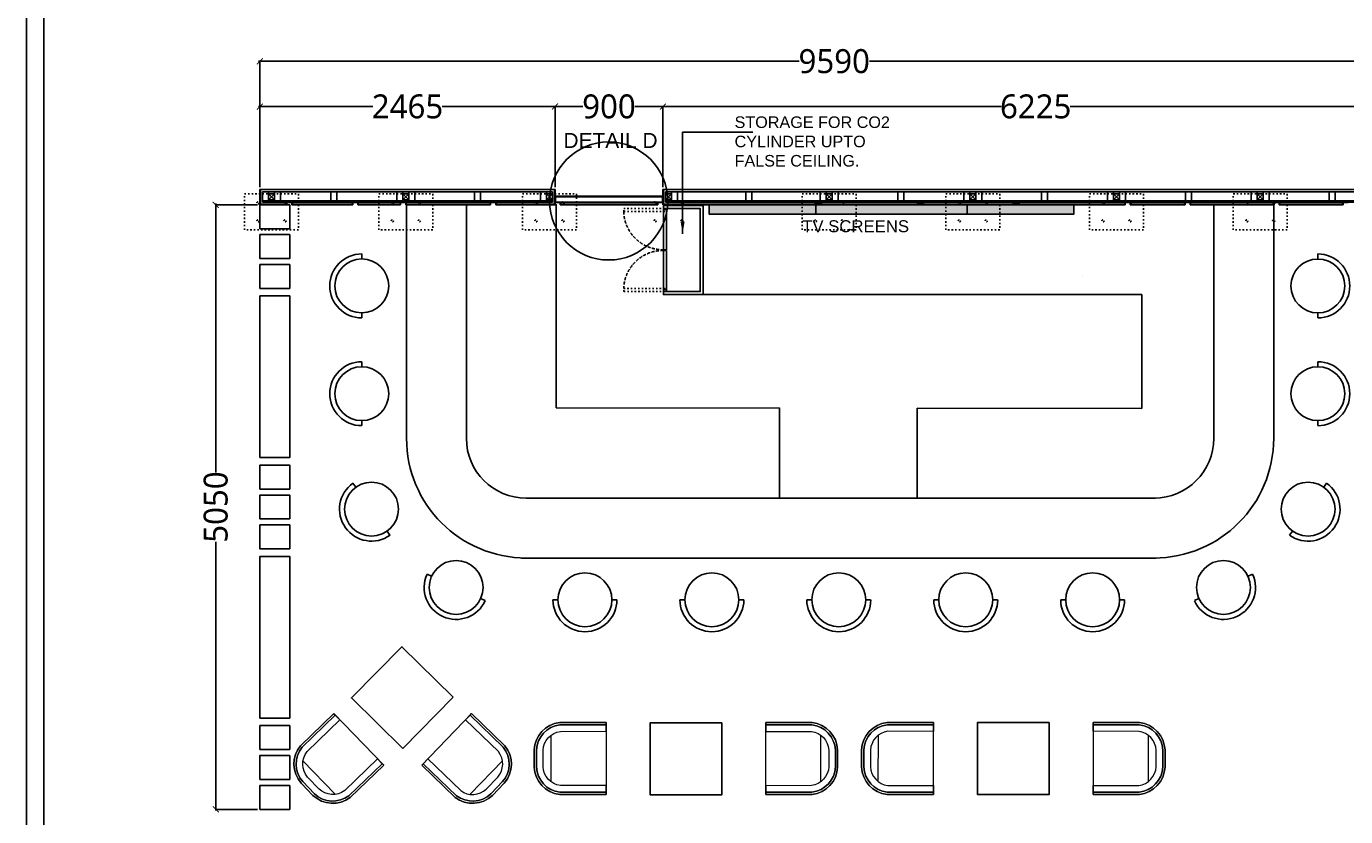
# Model space of a CAD drawing. Header units: millimetres. Extents: x 502444 to 745500, y -417645 to -375189.
# Tile 2 of 208: x 502444 to 513460, y -411330 to -404731. Entities that reach past the tile are written whole.
import ezdxf

# ---------------------------------------------------------------- set-up
doc = ezdxf.new("R2010")
doc.units = ezdxf.units.MM
doc.linetypes.add('ACAD_ISO03W100', pattern=[30, 12, -18])
doc.linetypes.add('DASHED', pattern=[0.75, 0.5, -0.25])
doc.layers.get('Defpoints').update_dxf_attribs({"color": 251})
for name, color, linetype, lineweight in [('0FM-WS-TEXT', 7, 'Continuous', 25), ('furniture', 7, 'Continuous', 20), ('G-ANNO-TEXT', 231, 'Continuous', 9), ('Text', 7, 'Continuous', 25)]:
    doc.layers.add(name, color=color, linetype=linetype, lineweight=lineweight)
doc.layers.add('DIMENSIONS', color=7, linetype='Continuous', lineweight=25, true_color=0xcc0000)
doc.styles.add('Arial_B_4', font='arialbd.ttf', dxfattribs={"height": 800})
doc.styles.add('RS75', font='@Malgun Gothic', dxfattribs={"height": 75})
doc.dimstyles.new('DIM', dxfattribs={"dimtxt": 100, "dimasz": 50, "dimexe": 0, "dimexo": 20, "dimgap": 0, "dimtad": 0, "dimdec": 0, "dimrnd": 5, "dimzin": 0, "dimdsep": 46, "dimtxsty": 'Standard', "dimblk": 'OBLIQUE', "dimcen": 0, "dimdle": 10, "dimadec": 4, "dimazin": 0, "dimtfac": 1, "dimtdec": 0, "dimtofl": 0, "dimtmove": 1, "dimatfit": 3, "dimfxl": 1, "dimtolj": 1, "dimtzin": 0, "dimarcsym": 0})
doc.dimstyles.get("Standard").update_dxf_attribs({"dimtxt": 0.18, "dimasz": 0.18, "dimexe": 0.18, "dimexo": 0.0625, "dimgap": 0.09, "dimtad": 0, "dimtih": 1, "dimtoh": 1, "dimdec": 4, "dimzin": 0, "dimdsep": 46, "dimtxsty": 'Standard', "dimcen": 0.09, "dimadec": 0, "dimazin": 0, "dimtfac": 1, "dimtdec": 4, "dimtofl": 0, "dimtmove": 0, "dimatfit": 3, "dimfxl": 1, "dimtolj": 1, "dimtzin": 0, "dimarcsym": 0})

# ---------------------------------------------------------------- blocks, each defined once
blk = doc.blocks.new('dfg')
at = {"layer": 'furniture', "color": 9, "true_color": 0xc7c8ca}
blk.add_line((263, 625), (-263, 625), dxfattribs=at)
blk.add_lwpolyline([(-97, 815), (97, 815, -0.366073), (408, 526), (408, 0), (-408, 0), (-408, 526, -0.366073), (-97, 815)], format="xyb", dxfattribs=at)
for points in [[(97, 815), (-97, 815, 0.366073), (-408, 526), (-408, 0), (-383, 0), (-383, 523, -0.366073), (-96, 790), (96, 790, -0.366073), (383, 523), (383, 0), (408, 0), (408, 526, 0.366073)], [(96, 790), (-96, 790, 0.366073), (-383, 523), (-383, 0), (-308, 0), (-308, 518, -0.358868), (-94, 715), (94, 715, -0.358868), (308, 518), (308, 0), (383, 0), (383, 523, 0.366073)]]:
    blk.add_lwpolyline(points, format="xyb", close=True, dxfattribs=at)
blk = doc.blocks.new('HFHFHF')
at = {"layer": '0FM-WS-TEXT', "color": 252, "true_color": 0x939598}
for p, q in [((618931, -145173), (618889, -145173)), ((619381, -145173), (619422, -145173))]:
    blk.add_line(p, q, dxfattribs=at)
blk.add_circle((619156, -145173), 225, dxfattribs=at)
blk.add_arc((619156, -145173), 267, 180.0122, 0, dxfattribs=at)
blk = doc.blocks.new('_ArchTick')
at = {"color": 0, "linetype": 'ByBlock', "const_width": 0.15}
blk.add_lwpolyline([(-0.5, -0.5), (0.5, 0.5)], dxfattribs=at)
blk = doc.blocks.new('*D91')
at = {"layer": 'Defpoints', "color": 0, "lineweight": 25, "ltscale": 250, "transparency": 16777216}
for p in [(504394, -406221, 0), (504026, -411270), (504394, -411270, 0)]:
    blk.add_point(p, dxfattribs=at)
at = {"layer": 'DIMENSIONS', "color": 0, "lineweight": -2, "ltscale": 250, "transparency": 16777216}
for p, q in [((504026, -406211), (504026, -408456)), ((504374, -406221), (504026, -406221)), ((504026, -411280), (504026, -409034)), ((504374, -411270), (504026, -411270))]:
    blk.add_line(p, q, dxfattribs=at)
at = {"layer": 'DIMENSIONS', "color": 0, "lineweight": -2, "ltscale": 250, "transparency": 16777216, "xscale": 50, "yscale": 50, "zscale": 50}
for p, rotation in [((504026, -406221), 90), ((504026, -411270), 270)]:
    blk.add_blockref('_ArchTick', p, dxfattribs=dict(at, rotation=rotation))
at = {"layer": 'DIMENSIONS', "color": 0, "ltscale": 250, "transparency": 16777216, "insert": (504026, -408745), "char_height": 75, "attachment_point": 5, "rotation": 90, "style": 'RS75'}
blk.add_mtext('\\A1;{\\H2.6667x;5050}', dxfattribs=at)
blk = doc.blocks.new('sheet format horizontal')
at = {"layer": 'Text'}
for points in [[(66770.91, -4572.61), (66770.91, -3464.93), (65208.79, -3464.93), (65208.79, -4572.61)], [(66770.91, -4572.61), (65208.79, -4572.61), (65208.79, -3464.93), (66770.91, -3464.93)], [(65217.44, -3473.58), (66762.26, -3473.58), (66762.26, -4563.96), (65217.44, -4563.96)]]:
    blk.add_lwpolyline(points, close=True, dxfattribs=at)
blk = doc.blocks.new('*D213')
at = {"layer": 'Defpoints', "color": 0, "lineweight": 25, "ltscale": 250, "transparency": 16777216}
for p in [(506859, -405400), (504394, -406093, 0), (506859, -406094, 0)]:
    blk.add_point(p, dxfattribs=at)
at = {"layer": 'DIMENSIONS', "color": 0, "lineweight": -2, "ltscale": 250, "transparency": 16777216}
for p, q in [((504384, -405400), (505338, -405400)), ((504394, -406073), (504394, -405400)), ((506869, -405400), (505916, -405400)), ((506859, -406074), (506859, -405400))]:
    blk.add_line(p, q, dxfattribs=at)
at = {"layer": 'DIMENSIONS', "color": 0, "lineweight": -2, "ltscale": 250, "transparency": 16777216, "xscale": 50, "yscale": 50, "zscale": 50, "rotation": 180}
blk.add_blockref('_ArchTick', (504394, -405400), dxfattribs=at)
at = {"layer": 'DIMENSIONS', "color": 0, "lineweight": -2, "ltscale": 250, "transparency": 16777216, "xscale": 50, "yscale": 50, "zscale": 50}
blk.add_blockref('_ArchTick', (506859, -405400), dxfattribs=at)
at = {"layer": 'DIMENSIONS', "color": 0, "ltscale": 250, "transparency": 16777216, "insert": (505627, -405400), "char_height": 75, "attachment_point": 5, "style": 'RS75'}
blk.add_mtext('\\A1;{\\H2.6667x;2465}', dxfattribs=at)
blk = doc.blocks.new('*D214')
at = {"layer": 'Defpoints', "color": 0, "lineweight": 25, "ltscale": 250, "transparency": 16777216}
for p in [(506859, -405400), (506859, -406094, 0), (507759, -406093, 0)]:
    blk.add_point(p, dxfattribs=at)
at = {"layer": 'DIMENSIONS', "color": 0, "lineweight": -2, "ltscale": 250, "transparency": 16777216}
for p, q in [((506849, -405400), (507092, -405400)), ((506859, -406074), (506859, -405400)), ((507769, -405400), (507527, -405400)), ((507759, -406073), (507759, -405400))]:
    blk.add_line(p, q, dxfattribs=at)
at = {"layer": 'DIMENSIONS', "color": 0, "lineweight": -2, "ltscale": 250, "transparency": 16777216, "xscale": 50, "yscale": 50, "zscale": 50, "rotation": 180}
blk.add_blockref('_ArchTick', (506859, -405400), dxfattribs=at)
at = {"layer": 'DIMENSIONS', "color": 0, "lineweight": -2, "ltscale": 250, "transparency": 16777216, "xscale": 50, "yscale": 50, "zscale": 50}
blk.add_blockref('_ArchTick', (507759, -405400), dxfattribs=at)
at = {"layer": 'DIMENSIONS', "color": 0, "ltscale": 250, "transparency": 16777216, "insert": (507309, -405400), "char_height": 75, "attachment_point": 5, "style": 'RS75'}
blk.add_mtext('\\A1;{\\H2.6667x;900}', dxfattribs=at)
blk = doc.blocks.new('*D215')
at = {"layer": 'Defpoints', "color": 0, "lineweight": 25, "ltscale": 250, "transparency": 16777216}
for p in [(513985, -405400), (507759, -406094, 0), (513985, -406050, 770)]:
    blk.add_point(p, dxfattribs=at)
at = {"layer": 'DIMENSIONS', "color": 0, "lineweight": -2, "ltscale": 250, "transparency": 16777216}
for p, q in [((507749, -405400), (510583, -405400)), ((507759, -406074), (507759, -405400)), ((513995, -405400), (511161, -405400)), ((513985, -406030), (513985, -405400))]:
    blk.add_line(p, q, dxfattribs=at)
at = {"layer": 'DIMENSIONS', "color": 0, "lineweight": -2, "ltscale": 250, "transparency": 16777216, "xscale": 50, "yscale": 50, "zscale": 50, "rotation": 180}
blk.add_blockref('_ArchTick', (507759, -405400), dxfattribs=at)
at = {"layer": 'DIMENSIONS', "color": 0, "lineweight": -2, "ltscale": 250, "transparency": 16777216, "xscale": 50, "yscale": 50, "zscale": 50}
blk.add_blockref('_ArchTick', (513985, -405400), dxfattribs=at)
at = {"layer": 'DIMENSIONS', "color": 0, "ltscale": 250, "transparency": 16777216, "insert": (510872, -405400), "char_height": 75, "attachment_point": 5, "style": 'RS75'}
blk.add_mtext('\\A1;{\\H2.6667x;6225}', dxfattribs=at)
blk = doc.blocks.new('*D253')
at = {"layer": 'Defpoints', "color": 0, "lineweight": 25, "ltscale": 250, "transparency": 16777216}
for p in [(504394, -405022), (504394, -406003), (513985, -406003, 783)]:
    blk.add_point(p, dxfattribs=at)
at = {"layer": 'DIMENSIONS', "color": 0, "lineweight": -2, "ltscale": 250, "transparency": 16777216}
for p, q in [((504384, -405022), (508896, -405022)), ((504394, -405983), (504394, -405022)), ((513995, -405022), (509484, -405022)), ((513985, -405983), (513985, -405022))]:
    blk.add_line(p, q, dxfattribs=at)
at = {"layer": 'DIMENSIONS', "color": 0, "lineweight": -2, "ltscale": 250, "transparency": 16777216, "xscale": 50, "yscale": 50, "zscale": 50, "rotation": 180}
blk.add_blockref('_ArchTick', (504394, -405022), dxfattribs=at)
at = {"layer": 'DIMENSIONS', "color": 0, "lineweight": -2, "ltscale": 250, "transparency": 16777216, "xscale": 50, "yscale": 50, "zscale": 50}
blk.add_blockref('_ArchTick', (513985, -405022), dxfattribs=at)
at = {"layer": 'DIMENSIONS', "color": 0, "ltscale": 250, "transparency": 16777216, "insert": (509190, -405022), "char_height": 75, "attachment_point": 5, "style": 'RS75'}
blk.add_mtext('\\A1;{\\H2.6667x;9590}', dxfattribs=at)

msp = doc.modelspace()

# ---------------------------------------------------------------- hatches: boundary and pattern name
at = {"layer": '0FM-WS-TEXT', "true_color": 0x636466}
h = msp.add_hatch(color=251, dxfattribs=at)
h.dxf.hatch_style = 1
h.paths.add_polyline_path([(509036.90057, -406220.63537), (508145.56918, -406221.05194), (508145.56918, -406298.65155), (509036.90057, -406298.65155)])
h.paths.add_polyline_path([(510299.83624, -406220.62666), (509036.90057, -406220.62666), (509036.90057, -406298.65155), (510299.83624, -406298.65155)])
h.paths.add_polyline_path([(511191.16918, -406220.62666), (510299.83624, -406220.62666), (510299.80979, -406298.65155), (511191.14274, -406298.65155)])

# ---------------------------------------------------------------- linework, layer by layer
msp.add_line((506578.06305, -409170.42627), (511877.14339, -409170.42627))
msp.add_lwpolyline([(506859.36842, -406092.52443), (504394.07523, -406092.52443), (504394.10189, -406220.52443)])
msp.add_lwpolyline([(504326.44025, -406216.51166), (504326.44025, -406216.51166)], close=True)
at = {"layer": '0FM-WS-TEXT', "color": 18, "lineweight": 25, "true_color": 0x000000}
for p, q in [((504398.10172, -406216.52443), (504398.10172, -406092.52443)), ((504398.10172, -406093.52443), (506859.36838, -406093.52443)), ((506837.36838, -406111.52443), (504416.10172, -406111.52443)), ((504416.10172, -406198.52443), (504416.10172, -406111.52443)), ((504516.10172, -406130.02443), (504466.10172, -406180.02443)), ((504466.10172, -406130.02443), (504516.10172, -406180.02443)), ((505637.36838, -406130.02443), (505587.36838, -406180.02443)), ((505587.36838, -406130.02443), (505637.36838, -406180.02443)), ((506837.36838, -406130.02443), (506787.36838, -406180.02443)), ((506787.36838, -406130.02443), (506837.36838, -406180.02443)), ((506837.36838, -406198.52443), (506837.36838, -406111.52443)), ((506855.36838, -406216.52443), (506855.36838, -406093.52443)), ((507965.63182, -406092.52443), (507759.49877, -406092.52443)), ((507759.49877, -406220.52443), (507759.49877, -406092.52443)), ((513978.23123, -406093.52443), (507759.49877, -406093.52443)), ((507763.49877, -406216.52443), (507763.49877, -406093.52443)), ((507781.49877, -406198.52443), (507781.49877, -406111.52443)), ((507781.49877, -406111.52443), (513978.23123, -406111.52443)), ((507781.49877, -406130.02443), (507831.49877, -406180.02443)), ((507831.49877, -406130.02443), (507781.49877, -406180.02443)), ((509121.73123, -406130.02443), (509171.73123, -406180.02443)), ((509171.73123, -406130.02443), (509121.73123, -406180.02443)), ((510321.73123, -406130.02443), (510371.73123, -406180.02443)), ((510371.73123, -406130.02443), (510321.73123, -406180.02443)), ((511521.73123, -406130.02443), (511571.73123, -406180.02443)), ((511571.73123, -406130.02443), (511521.73123, -406180.02443)), ((512721.73123, -406130.02443), (512771.73123, -406180.02443)), ((512771.73123, -406130.02443), (512721.73123, -406180.02443)), ((504398.10172, -406216.52443), (504616.09763, -406216.52443)), ((506837.36838, -406186.52443), (504416.10172, -406186.52443)), ((504416.10172, -406198.52443), (506837.36838, -406198.52443)), ((504616.09763, -406198.52443), (504616.09763, -406216.52443)), ((504666.09763, -406198.52443), (504666.09763, -406216.52443)), ((504666.09763, -406216.52443), (505165.03509, -406216.52443)), ((505165.03509, -406198.52443), (505165.03509, -406216.52443)), ((505215.03509, -406198.52443), (505215.03509, -406216.52443)), ((505215.03509, -406216.52443), (505565.62772, -406216.52443)), ((505565.62772, -406198.52735), (505565.62772, -406216.52735)), ((505615.62772, -406198.52735), (505615.62772, -406216.52735)), ((505615.62772, -406216.52443), (506317.11929, -406216.52443)), ((506317.11929, -406198.52735), (506317.11929, -406216.52735)), ((506367.11929, -406198.52735), (506367.11929, -406216.52735)), ((506367.11929, -406216.52443), (506855.36838, -406216.52443)), ((506859.36842, -406149.56098), (507759.49352, -406149.56098)), ((506859.36842, -406202.56098), (506901.36842, -406202.56098)), ((506859.36842, -406220.56098), (506868.27204, -406220.56098)), ((506863.36842, -406153.56098), (507755.49352, -406153.56098)), ((506863.36842, -406153.56098), (506863.36842, -406198.56098)), ((506863.36842, -406198.56098), (507755.49352, -406198.56098)), ((506863.36842, -406220.52443), (506863.36842, -406220.56098)), ((506901.36842, -406202.56098), (506901.36842, -406220.56098)), ((506901.36842, -406220.56098), (507717.49352, -406220.56098)), ((506905.36842, -406198.56098), (506905.36842, -406216.56098)), ((506905.36842, -406216.56098), (507713.49352, -406216.56098)), ((507713.49352, -406198.56098), (507713.49352, -406216.56098)), ((507759.49352, -406202.56098), (507717.49352, -406202.56098)), ((507717.49352, -406202.56098), (507717.49352, -406220.56098)), ((507755.49352, -406153.56098), (507755.49352, -406198.56098)), ((507759.49627, -406153.56098), (507759.49352, -406153.56098)), ((507759.49442, -406198.56098), (507759.49352, -406198.56098)), ((507759.49369, -406216.56098), (507759.49352, -406216.56098)), ((507781.49877, -406186.52443), (513971.73123, -406186.52443)), ((513971.73123, -406198.52443), (507781.49877, -406198.52443)), ((509034.57064, -406198.52443), (509034.57064, -406216.52443)), ((509084.57064, -406198.52443), (509084.57064, -406216.52443)), ((509884.57064, -406198.52443), (509884.57064, -406216.52443)), ((509934.57064, -406198.52443), (509934.57064, -406216.52443)), ((510684.57064, -406198.52443), (510684.57064, -406216.52443)), ((510734.57064, -406198.52443), (510734.57064, -406216.52443)), ((511615.37525, -406198.52443), (511665.37525, -406198.52443)), ((511615.37525, -406198.52443), (511615.37525, -406216.52443)), ((511665.37525, -406198.52443), (511665.37525, -406216.52443)), ((512115.37525, -406216.52443), (511665.37525, -406216.52443)), ((512115.37525, -406198.52443), (512115.37525, -406216.52443)), ((512165.37525, -406198.52443), (512165.37525, -406216.52443)), ((512859.74047, -406216.52443), (512165.37525, -406216.52443)), ((512859.74047, -406198.52443), (512859.74047, -406216.52443)), ((512909.74047, -406198.52443), (512909.74047, -406216.52443)), ((513434.74047, -406216.52443), (512909.74047, -406216.52443)), ((513434.74047, -406198.52443), (513434.74047, -406216.52443)), ((513438.74047, -406202.52443), (513480.74047, -406202.52443)), ((513438.74047, -406202.52443), (513438.74047, -406220.52443))]:
    msp.add_line(p, q, dxfattribs=at)
at = {"layer": '0FM-WS-TEXT'}
for p, q in [((506859.36842, -406092.52443), (506859.36842, -406220.52443)), ((504394.10168, -406220.52443), (504644.07523, -406220.52443)), ((504662.09763, -406220.52443), (505169.03509, -406220.52443)), ((505211.03509, -406220.52443), (505569.62772, -406220.52443)), ((505611.62772, -406220.52443), (506321.11929, -406220.52443)), ((506363.11929, -406220.52443), (506859.36842, -406220.52443))]:
    msp.add_line(p, q, dxfattribs=at)
at = {"layer": '0FM-WS-TEXT', "color": 251, "true_color": 0x636466}
for p, q in [((504620.09763, -406202.52443), (504662.09763, -406202.52443)), ((504620.09763, -406202.52443), (504620.09763, -406220.52443)), ((504662.09763, -406202.52443), (504662.09763, -406220.52443)), ((505169.03509, -406202.52443), (505211.03509, -406202.52443)), ((505169.03509, -406202.52443), (505169.03509, -406220.52443)), ((505211.03509, -406202.52443), (505211.03509, -406220.52443)), ((505569.62772, -406202.52735), (505611.62772, -406202.52735)), ((505569.62772, -406202.52735), (505569.62772, -406220.52735)), ((505611.62772, -406202.52735), (505611.62772, -406220.52735)), ((505618.63177, -406220.41777), (505618.63177, -408170.41777)), ((506118.63177, -406220.44121), (506118.63177, -408170.42627)), ((506321.11929, -406202.52735), (506363.11929, -406202.52735)), ((506321.11929, -406202.52735), (506321.11929, -406220.52735)), ((506363.11929, -406202.52735), (506363.11929, -406220.52735)), ((509038.57064, -406202.52443), (509080.57064, -406202.52443)), ((509038.57064, -406202.52443), (509038.57064, -406220.52443)), ((509080.57064, -406202.52443), (509080.57064, -406220.52443)), ((509888.57064, -406202.52443), (509930.57064, -406202.52443)), ((509888.57064, -406202.52443), (509888.57064, -406220.52443)), ((509930.57064, -406202.52443), (509930.57064, -406220.52443)), ((510688.57064, -406202.52443), (510730.57064, -406202.52443)), ((510688.57064, -406202.52443), (510688.57064, -406220.52443)), ((510730.57064, -406202.52443), (510730.57064, -406220.52443)), ((511619.37525, -406202.52443), (511661.37525, -406202.52443)), ((511619.37525, -406202.52443), (511619.37525, -406220.52443)), ((511661.37525, -406202.52443), (511661.37525, -406220.52443)), ((512119.37525, -406202.52443), (512161.37525, -406202.52443)), ((512119.37525, -406202.52443), (512119.37525, -406220.52443)), ((512161.37525, -406202.52443), (512161.37525, -406220.52443)), ((512359.35788, -408170.58444), (512359.48364, -406220.52443)), ((512859.35788, -408170.58444), (512859.76653, -406220.52443)), ((512863.74047, -406202.52443), (512905.74047, -406202.52443)), ((512863.74047, -406202.52443), (512863.74047, -406220.52443)), ((512905.74047, -406202.52443), (512905.74047, -406220.52443)), ((511265.40407, -406820.82757), (511265.40407, -406820.82757)), ((511758.7625, -406969.52891), (508095.56918, -406970.52443)), ((511758.7625, -406969.52891), (511758.11499, -407920.75722)), ((506868.49141, -407917.42877), (508732.05117, -407918.69733)), ((508732.05117, -407917.42877), (508732.05117, -408670.42627)), ((509882.04762, -407919.48015), (509882.04715, -408670.42627)), ((509882.04762, -407919.48015), (511758.11499, -407920.75722)), ((506618.63177, -408670.42627), (511871.93364, -408670.42627))]:
    msp.add_line(p, q, dxfattribs=at)
at = {"layer": '0FM-WS-TEXT', "color": 18, "linetype": 'ACAD_ISO03W100', "lineweight": 25, "true_color": 0x000000}
for points in [[(504266.10172, -406130.02443), (504716.10172, -406130.02443), (504716.10172, -406430.02443), (504266.10172, -406430.02443)], [(505387.36838, -406130.02443), (505837.36838, -406130.02443), (505837.36838, -406430.02443), (505387.36838, -406430.02443)], [(506587.36838, -406130.02443), (507037.36838, -406130.02443), (507037.36838, -406430.02443), (506587.36838, -406430.02443)], [(508921.73123, -406130.02443), (509371.73123, -406130.02443), (509371.73123, -406430.02443), (508921.73123, -406430.02443)], [(510121.73123, -406130.02443), (510571.73123, -406130.02443), (510571.73123, -406430.02443), (510121.73123, -406430.02443)], [(511321.73123, -406130.02443), (511771.73123, -406130.02443), (511771.73123, -406430.02443), (511321.73123, -406430.02443)], [(512521.73123, -406130.02443), (512971.73123, -406130.02443), (512971.73123, -406430.02443), (512521.73123, -406430.02443)]]:
    msp.add_lwpolyline(points, close=True, dxfattribs=at)
at = {"layer": '0FM-WS-TEXT', "color": 18, "lineweight": 25, "true_color": 0x000000}
for points in [[(504416.10172, -406111.52443), (504416.10172, -406186.52443), (504466.10172, -406186.52443), (504466.10172, -406111.52443)], [(504466.10172, -406130.02443), (504466.10172, -406180.02443), (504516.10172, -406180.02443), (504516.10172, -406130.02443)], [(504516.10172, -406111.52443), (504516.10172, -406186.52443), (504566.10172, -406186.52443), (504566.10172, -406111.52443)], [(504987.36838, -406111.52443), (504987.36838, -406186.52443), (505037.36838, -406186.52443), (505037.36838, -406111.52443)], [(505537.36838, -406111.52443), (505537.36838, -406186.52443), (505587.36838, -406186.52443), (505587.36838, -406111.52443)], [(505587.36838, -406130.02443), (505587.36838, -406180.02443), (505637.36838, -406180.02443), (505637.36838, -406130.02443)], [(505637.36838, -406111.52443), (505637.36838, -406186.52443), (505687.36838, -406186.52443), (505687.36838, -406111.52443)], [(506187.36838, -406111.52443), (506187.36838, -406186.52443), (506237.36838, -406186.52443), (506237.36838, -406111.52443)], [(506737.36838, -406111.52443), (506737.36838, -406186.52443), (506787.36838, -406186.52443), (506787.36838, -406111.52443)], [(506787.36838, -406130.02443), (506787.36838, -406180.02443), (506837.36838, -406180.02443), (506837.36838, -406130.02443)], [(507831.49877, -406130.02443), (507831.49877, -406180.02443), (507781.49877, -406180.02443), (507781.49877, -406130.02443)], [(507881.49877, -406111.52443), (507881.49877, -406186.52443), (507831.49877, -406186.52443), (507831.49877, -406111.52443)], [(508501.615, -406111.52443), (508501.615, -406186.52443), (508451.615, -406186.52443), (508451.615, -406111.52443)], [(509121.73123, -406111.52443), (509121.73123, -406186.52443), (509071.73123, -406186.52443), (509071.73123, -406111.52443)], [(509171.73123, -406130.02443), (509171.73123, -406180.02443), (509121.73123, -406180.02443), (509121.73123, -406130.02443)], [(509221.73123, -406111.52443), (509221.73123, -406186.52443), (509171.73123, -406186.52443), (509171.73123, -406111.52443)], [(509771.73123, -406111.52443), (509771.73123, -406186.52443), (509721.73123, -406186.52443), (509721.73123, -406111.52443)], [(510321.73123, -406111.52443), (510321.73123, -406186.52443), (510271.73123, -406186.52443), (510271.73123, -406111.52443)], [(510371.73123, -406130.02443), (510371.73123, -406180.02443), (510321.73123, -406180.02443), (510321.73123, -406130.02443)], [(510421.73123, -406111.52443), (510421.73123, -406186.52443), (510371.73123, -406186.52443), (510371.73123, -406111.52443)], [(510971.73123, -406111.52443), (510971.73123, -406186.52443), (510921.73123, -406186.52443), (510921.73123, -406111.52443)], [(511521.73123, -406111.52443), (511521.73123, -406186.52443), (511471.73123, -406186.52443), (511471.73123, -406111.52443)], [(511571.73123, -406130.02443), (511571.73123, -406180.02443), (511521.73123, -406180.02443), (511521.73123, -406130.02443)], [(511621.73123, -406111.52443), (511621.73123, -406186.52443), (511571.73123, -406186.52443), (511571.73123, -406111.52443)], [(512171.73123, -406111.52443), (512171.73123, -406186.52443), (512121.73123, -406186.52443), (512121.73123, -406111.52443)], [(512721.73123, -406111.52443), (512721.73123, -406186.52443), (512671.73123, -406186.52443), (512671.73123, -406111.52443)], [(512771.73123, -406130.02443), (512771.73123, -406180.02443), (512721.73123, -406180.02443), (512721.73123, -406130.02443)], [(512821.73123, -406111.52443), (512821.73123, -406186.52443), (512771.73123, -406186.52443), (512771.73123, -406111.52443)], [(513371.73123, -406111.52443), (513371.73123, -406186.52443), (513321.73123, -406186.52443), (513321.73123, -406111.52443)]]:
    msp.add_lwpolyline(points, close=True, dxfattribs=at)
for points in [[(511619.37525, -406220.52443), (507759.49352, -406220.52443), (507759.49877, -406092.52443), (513978.23123, -406092.52443)], [(513438.74047, -406220.52443), (512905.74047, -406220.52443)]]:
    msp.add_lwpolyline(points, dxfattribs=at)
at = {"layer": '0FM-WS-TEXT', "color": 251, "true_color": 0x636466}
for points in [[(511615.37525, -406216.52443), (507763.49369, -406216.52443), (507763.49861, -406096.52443)], [(506118.63177, -408170.42627), (506118.63177, -406220.52443), (506321.11929, -406220.52443)], [(506363.11929, -406220.52443), (506868.27203, -406220.52443), (506868.49141, -407917.42877)], [(512119.37525, -406220.52443), (511661.37525, -406220.52443)], [(512863.74047, -406220.52443), (512161.37525, -406220.52443)]]:
    msp.add_lwpolyline(points, dxfattribs=at)
at = {"layer": '0FM-WS-TEXT', "color": 253, "true_color": 0xb5af97}
for points in [[(504644.07523, -406220.52443), (504644.07523, -406420.52443), (504394.10168, -406420.52443), (504394.10168, -406220.52443)], [(504644.07523, -406469.52443), (504644.07523, -406669.52443), (504394.10168, -406669.52443), (504394.10168, -406469.52443)], [(504644.07523, -406719.52443), (504644.07523, -406919.52443), (504394.10168, -406919.52443), (504394.10168, -406719.52443)], [(504394.10168, -408332.02443), (504394.10168, -406982.02443), (504644.07523, -406982.02443), (504644.07523, -408332.02443)], [(504644.07523, -408594.52443), (504644.07523, -408394.52443), (504394.10168, -408394.52443), (504394.10168, -408594.52443)], [(504644.07523, -408844.52443), (504644.07523, -408644.52443), (504394.10168, -408644.52443), (504394.10168, -408844.52443)], [(504644.07523, -409094.52443), (504644.07523, -408894.52443), (504394.10168, -408894.52443), (504394.10168, -409094.52443)], [(504394.10168, -410507.02443), (504394.10168, -409157.02443), (504644.07523, -409157.02443), (504644.07523, -410507.02443)], [(506007.38023, -410332.42151), (505586.58538, -410760.12665), (505158.88024, -410339.3318), (505579.67509, -409911.62665)], [(504644.07523, -410569.52443), (504644.07523, -410769.52443), (504394.10168, -410769.52443), (504394.10168, -410569.52443)], [(504644.07523, -410819.52443), (504644.07523, -411019.52443), (504394.10168, -411019.52443), (504394.10168, -410819.52443)], [(504644.07523, -411069.52443), (504644.07523, -411269.52443), (504394.10168, -411269.52443), (504394.10168, -411069.52443)]]:
    msp.add_lwpolyline(points, close=True, dxfattribs=at)
at = {"layer": '0FM-WS-TEXT', "color": 251, "lineweight": 25, "true_color": 0x636466}
for points in [[(507762.9867, -406945.52443), (507762.9867, -406970.52443), (508095.56918, -406970.52443), (508095.56918, -406227.64375), (507762.9867, -406227.64375), (507762.9867, -406252.64375)], [(507762.9867, -406945.52443), (508070.56918, -406945.52443), (508070.56918, -406252.64375), (507762.9867, -406252.64375)]]:
    msp.add_lwpolyline(points, dxfattribs=at)
at = {"layer": '0FM-WS-TEXT'}
for points in [[(508145.56918, -406220.52443), (509036.90057, -406220.52443), (509036.90057, -406298.64968), (508145.56918, -406298.64968)], [(509036.87412, -406220.52443), (510299.80979, -406220.52443), (510299.80979, -406298.64968), (509036.87412, -406298.64968)], [(510299.80979, -406220.52443), (511191.14274, -406220.52443), (511191.14274, -406298.64968), (510299.80979, -406298.64968)]]:
    msp.add_lwpolyline(points, close=True, dxfattribs=at)
at = {"layer": '0FM-WS-TEXT', "color": 251, "linetype": 'ACAD_ISO03W100', "lineweight": 25, "true_color": 0x636466}
for points in [[(507432.04637, -406252.64375), (507775.4867, -406252.64375), (507775.4867, -406277.64375), (507432.04637, -406277.64375)], [(507432.04637, -406920.52443), (507775.4867, -406920.52443), (507775.4867, -406945.52443), (507432.04637, -406945.52443)]]:
    msp.add_lwpolyline(points, close=True, dxfattribs=at)
at = {"layer": '0FM-WS-TEXT', "color": 251, "lineweight": 25, "true_color": 0x636466}
for points in [[(507787.9867, -406596.08409), (507787.9867, -406252.64375), (507762.9867, -406252.64375), (507762.9867, -406596.08409)], [(507787.9867, -406602.08409), (507787.9867, -406945.52443), (507762.9867, -406945.52443), (507762.9867, -406602.08409)]]:
    msp.add_lwpolyline(points, close=True, dxfattribs=at)
at = {"layer": '0FM-WS-TEXT', "color": 253, "true_color": 0xb5af97, "elevation": 0}
for points in [[(508251.64535, -410548.20541), (508251.64535, -411148.20541), (507651.64535, -411148.20541), (507651.64535, -410548.20541)], [(510985.06057, -410545.36945), (510985.06057, -411145.36945), (510385.06057, -411145.36945), (510385.06057, -410545.36945)]]:
    msp.add_lwpolyline(points, close=True, dxfattribs=at)
at = {"layer": '0FM-WS-TEXT', "color": 1, "lineweight": 25}
msp.add_circle((507306.37733, -406188.74165, 0), 492.80536, dxfattribs=at)
at = {"layer": '0FM-WS-TEXT', "color": 18, "linetype": 'ACAD_ISO03W100', "lineweight": 25, "true_color": 0x000000}
for centre in [(504378.60172, -406205.02443), (504603.60172, -406205.02443), (505499.86838, -406205.02443), (505724.86838, -406205.02443), (506699.86838, -406205.02443), (506924.86838, -406205.02443), (507693.99877, -406205.02443), (507918.99877, -406205.02443), (509034.23123, -406205.02443), (509259.23123, -406205.02443), (510234.23123, -406205.02443), (510459.23123, -406205.02443), (511434.23123, -406205.02443), (511659.23123, -406205.02443), (512634.23123, -406205.02443), (512859.23123, -406205.02443), (504378.60172, -406355.02443), (504603.60172, -406355.02443), (505499.86838, -406355.02443), (505724.86838, -406355.02443), (506699.86838, -406355.02443), (506924.86838, -406355.02443), (507693.99877, -406355.02443), (507918.99877, -406355.02443), (509034.23123, -406355.02443), (509259.23123, -406355.02443), (510234.23123, -406355.02443), (510459.23123, -406355.02443), (511434.23123, -406355.02443), (511659.23123, -406355.02443), (512634.23123, -406355.02443), (512859.23123, -406355.02443)]:
    msp.add_circle(centre, 9, dxfattribs=at)
at = {"layer": '0FM-WS-TEXT', "color": 251, "linetype": 'DASHED', "lineweight": 25, "ltscale": 50, "true_color": 0x636466}
for centre, start, end in [((507759.84097, -406268.16764), 181.65588587, 270.54962727), ((507759.84097, -406930.00055), 89.45037273, 178.344114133)]:
    msp.add_arc(centre, 327.93154, start, end, dxfattribs=at)
at = {"layer": '0FM-WS-TEXT', "color": 251, "true_color": 0x636466}
for centre, radius, start, end in [((506618.63177, -408170.42627), 1000, 180, 270), ((506618.63183, -408170.56891), 500, 180, 270), ((511859.35788, -408170.58444), 500, 270, 0), ((511859.35788, -408170.58444), 1000, 270, 0)]:
    msp.add_arc(centre, radius, start, end, dxfattribs=at)

# ---------------------------------------------------------------- block references
for p, rotation in [((650417.72731, 212257.87502), 270), ((650417.72731, 211357.87502), 270), ((264703.23643, 179905.62973), 305.4284391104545), ((2205.16034, -21360.6566), 335.5917201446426)]:
    msp.add_blockref('HFHFHF', p, dxfattribs=dict(at, rotation=rotation))
at = {"layer": '0FM-WS-TEXT', "color": 251, "true_color": 0x636466, "xscale": -1}
for p, rotation in [((368055.05311, 212257.71685), 90), ((368055.05311, 211357.71685), 90), ((753769.54399, 179905.47156), 54.57156088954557), ((1016267.62008, -21360.81477), 24.40827985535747)]:
    msp.add_blockref('HFHFHF', p, dxfattribs=dict(at, rotation=rotation))
at = {"layer": '0FM-WS-TEXT', "color": 251, "true_color": 0x636466}
for p in [(-112047.63701, -264346.2952), (-110987.82094, -264346.2952), (-109928.00487, -264346.2952), (-108868.1888, -264346.2952), (-107808.37274, -264346.2952)]:
    msp.add_blockref('HFHFHF', p, dxfattribs=at)
for p, xscale, yscale, zscale, rotation in [((505219.62903, -410685.24878), 0.7361963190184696, 0.7361963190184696, 0.7361963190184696, 133.9532112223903), ((505953.54174, -410685.24878), -0.7361963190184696, 0.7361963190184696, 0.7361963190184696, 226.0467887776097), ((507284.81166, -410844.6271, 0), 0.7361963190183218, 0.7361963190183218, 0.7361963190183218, 90.03601402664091), ((508618.47531, -410845.10428, 0), 0.7361963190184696, 0.7361963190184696, 0.7361963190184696, 270.059445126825), ((510018.22916, -410844.95031, 0), -0.7361963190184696, 0.7361963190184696, 0.7361963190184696, 89.94055487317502)]:
    msp.add_blockref('dfg', p, dxfattribs=dict(at, xscale=xscale, yscale=yscale, zscale=zscale, rotation=rotation))
at = {"layer": '0FM-WS-TEXT', "color": 253, "true_color": 0xb5af97, "xscale": -0.7361963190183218, "yscale": 0.7361963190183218, "zscale": 0.7361963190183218, "rotation": 269.9639859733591}
msp.add_blockref('dfg', (511351.89281, -410844.47313, 0), dxfattribs=at)
at = {"layer": 'G-ANNO-TEXT', "color": 7, "xscale": 16.94267598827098, "yscale": 16.94267598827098, "zscale": 16.94267598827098}
msp.add_blockref('sheet format horizontal', (-602366.9876, -339435.37346, 2803.51127), dxfattribs=at)

# ---------------------------------------------------------------- texts
at = {"layer": 'G-ANNO-TEXT', "color": 7, "attachment_point": 1, "style": 'Arial_B_4'}
for s, insert, char_height, width in [('\\A1;{\\fArial|b0|i0|c0|p34;STORAGE FOR CO2 CYLINDER UPTO FALSE CEILING.}', (508357.83987, -405482.353), 96.5926396, 1419.9427073), ('{\\fArial|b0|i0|c0|p34;\\C1;DETAIL D }', (506928.94252, -405620.91048, 0), 125, 3074.9844759), ('\\pxqc;{\\fArial|b0|i0|c0|p34;TV SCREENS}', (506873.70307, -406349.5086), 100, 4989.57663)]:
    msp.add_mtext(s, dxfattribs=dict(at, insert=insert, char_height=char_height, width=width))

# ---------------------------------------------------------------- dimensions: what is measured, and where the dimension line sits
at = {"layer": 'DIMENSIONS', "color": 252, "ltscale": 250, "true_color": 0x939598}
for base, p1, p2, picture, middle in [((504394.07523, -405021.72241, 0), (513985.05645, -406003.16351, 782.58708), (504394.07523, -406003.16351, 0), '*D253', (509189.56584, -405021.72241, 0)), ((506859.36842, -405400.36405, 0), (504394.07523, -406092.52443), (506859.36842, -406093.52443), '*D213', (505626.72183, -405400.36405, 0)), ((506859.36842, -405400.36405, 0), (507759.49877, -406092.52443), (506859.36842, -406093.52443), '*D214', (507309.4336, -405400.36405, 0)), ((513985.05645, -405400.36405, 0), (507759.49873, -406093.52443), (513985.05645, -406049.6455, 770.41301), '*D215', (510872.27759, -405400.36405, 0))]:
    dim = msp.add_linear_dim(base=base, p1=p1, p2=p2, text='{\\H2.6667x;<>}', dimstyle='DIM', override={"dimtxt": 60, "dimtxsty": 'RS75', "dimblk1": 'ArchTick', "dimblk2": 'ArchTick', "dimsah": 1}, dxfattribs=at)
    dim.commit()
    dim.dimension.update_dxf_attribs({"geometry": picture, "text_midpoint": middle})
dim = msp.add_aligned_dim(p1=(504394.10168, -406220.52443), p2=(504394.10168, -411269.52443), distance=-368.53091, text='{\\H2.6667x;<>}', dimstyle='DIM', override={"dimtxt": 60, "dimtxsty": 'RS75', "dimblk1": 'ArchTick', "dimblk2": 'ArchTick', "dimsah": 1}, dxfattribs=at)
dim.commit()
dim.dimension.update_dxf_attribs({"geometry": '*D91', "text_midpoint": (504025.57077, -408745.02443, 0)})

# ---------------------------------------------------------------- leaders
at = {"layer": '0FM-WS-TEXT'}
msp.add_leader([(507923.93452, -406462.2624), (507923.93452, -405612.82017), (508510.35943, -405612.82017)], dimstyle='Standard', override={"dimtxt": 100, "dimasz": 100, "dimtih": 0, "dimtoh": 0, "dimtfill": 1, "dimarcsym": 2}, dxfattribs=at)

doc.saveas('drawing.dxf')
